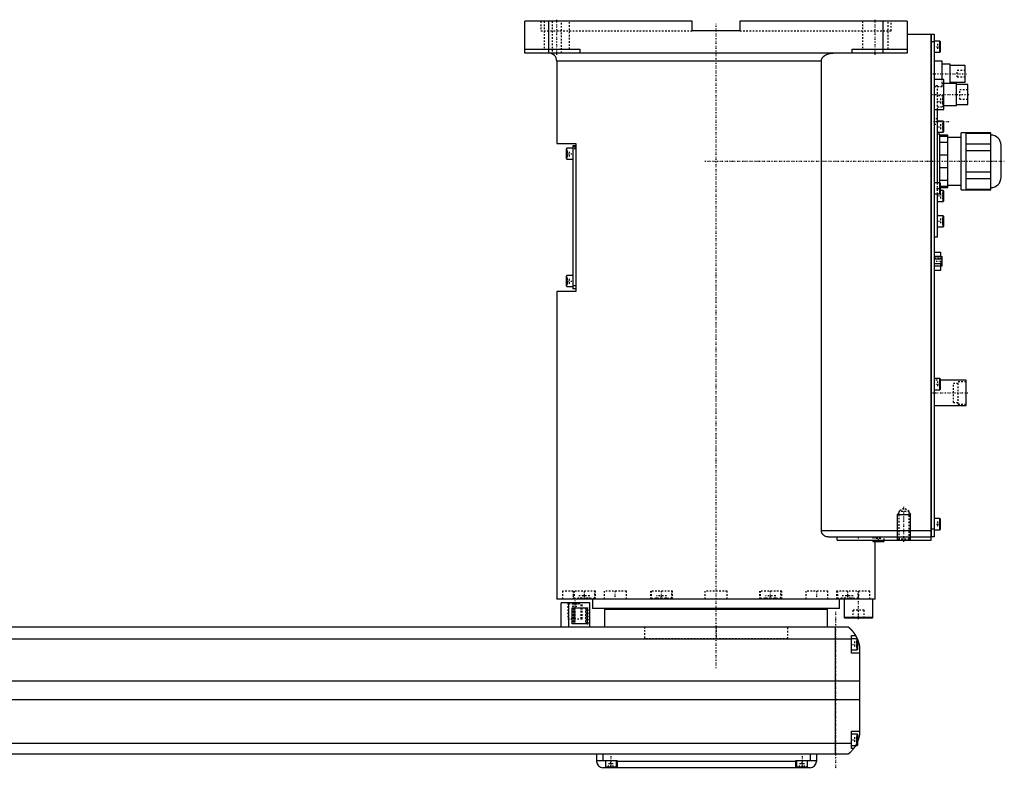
# Model space of a CAD drawing. Extents: x -1056 to 181, y -123 to 443.
# Tile 5 of 5: x -437 to 181, y -82 to 389. Entities that reach past the tile are written whole.
import ezdxf

# ---------------------------------------------------------------- set-up
doc = ezdxf.new("R2010")
doc.units = 0
doc.linetypes.add('CENTER', pattern=[1.5, 0.45, -0.5, 0.05, -0.5])
doc.linetypes.add('DASHED', pattern=[2, 1, -1])
for name, color, linetype in [('AM_0', 7, 'CONTINUOUS'), ('AM_10', 7, 'CONTINUOUS'), ('AM_3', 7, 'DASHED'), ('AM_7', 7, 'CENTER')]:
    doc.layers.add(name, color=color, linetype=linetype)

msp = doc.modelspace()

# ---------------------------------------------------------------- linework, layer by layer
at = {"layer": 'AM_0', "color": 7, "linetype": 'CONTINUOUS'}
for p, q in [((-120, 368), (-120, 388)), ((-15, 388), (-120, 388)), ((-105, 368), (-105, 388)), ((-15, 382), (-15, 388)), ((15, 388), (15, 382)), ((120, 388), (15, 388)), ((105, 368), (105, 388)), ((120, 388), (120, 368)), ((15, 382), (-15, 382)), ((120, 380), (135, 380)), ((135, 62), (135, 380)), ((135, 379.95), (135.05, 379.95)), ((135.05, 380), (135.05, 64)), ((135.05, 380), (137, 380)), ((137, 380), (137, 64)), ((135, 374.95), (135.05, 374.95)), ((137, 375), (135.05, 375)), ((140.6, 375.5), (137, 375.5)), ((141, 375.1), (140.6, 375.5)), ((140.6, 368.5), (140.6, 375.5)), ((141, 368.9), (141, 375.1)), ((-120, 370.5), (-85.5, 370.5)), ((120, 368), (-120, 368)), ((-85.5, 370.5), (-85.5, 368)), ((85.5, 368), (85.5, 370.5)), ((85.5, 370.5), (120, 370.5)), ((137, 368.5), (140.6, 368.5)), ((140.6, 368.5), (141, 368.9)), ((-100, 363), (-100, 311.3)), ((66.14, 363), (-100, 363)), ((66.14, 68), (66.14, 363)), ((142, 363), (137, 363)), ((142, 351.5), (142, 363)), ((147, 361), (142, 361)), ((147, 349), (147, 361)), ((156.5, 360.25), (147, 360.25)), ((156.5, 349.75), (156.5, 360.25)), ((143, 351.5), (137, 351.5)), ((143, 332.5), (143, 351.5)), ((151, 349), (143, 349)), ((147, 349.75), (156.5, 349.75)), ((151, 335), (151, 349)), ((158, 348.25), (151, 348.25)), ((158, 335.75), (158, 348.25)), ((143, 335), (151, 335)), ((151, 335.75), (158, 335.75)), ((137, 332.5), (143, 332.5)), ((139, 286.5), (139, 332.5)), ((142.6, 325.25), (139, 325.25)), ((143, 324.85), (142.6, 325.25)), ((142.6, 318.25), (142.6, 325.25)), ((143, 318.65), (143, 324.85)), ((139, 318.25), (142.6, 318.25)), ((140.5, 317), (139, 317)), ((140.5, 286.49), (140.5, 317)), ((145.5, 316.5), (140.5, 316.5)), ((140.5, 315.87), (145.5, 315.87)), ((142.6, 318.25), (143, 318.65)), ((145.5, 283.5), (145.5, 316.5)), ((157, 318), (154, 318)), ((154, 282), (154, 318)), ((157, 282), (157, 318)), ((172.5, 317.88), (157, 317.88)), ((157, 317.73), (172.5, 317.73)), ((172.5, 282.12), (172.5, 317.88)), ((-100, 311.3), (-88, 311.3)), ((-88, 309.8), (-90, 309.8)), ((-90, 309.8), (-90, 219.8)), ((-88, 311.3), (-88, 218.3)), ((145.5, 311.84), (140.5, 311.84)), ((154, 315), (145.5, 315)), ((172.5, 310.85), (157, 310.85)), ((179, 290), (179, 310)), ((-93.6, 308.3), (-94, 307.9)), ((-94, 301.7), (-94, 307.9)), ((-90, 308.3), (-93.6, 308.3)), ((-93.6, 301.3), (-93.6, 308.3)), ((-88, 308.8), (-90, 308.8)), ((140.5, 304.03), (145.5, 304.03)), ((157, 306.88), (172.5, 306.88)), ((-94, 301.7), (-93.6, 301.3)), ((-93.6, 301.3), (-90, 301.3)), ((145.5, 295.97), (140.5, 295.97)), ((172.5, 293.12), (157, 293.12)), ((140.6, 286.5), (137, 286.5)), ((140.5, 288.16), (145.5, 288.16)), ((141, 286.1), (140.6, 286.5)), ((140.6, 279.5), (140.6, 286.5)), ((141, 279.9), (141, 286.1)), ((145.5, 285), (154, 285)), ((157, 289.15), (172.5, 289.15)), ((137, 279.5), (140.6, 279.5)), ((139, 252.5), (139, 279.5)), ((140.6, 279.5), (141, 279.9)), ((145.5, 284.13), (141, 284.13)), ((141, 283.5), (145.5, 283.5)), ((142.6, 281.75), (141, 281.75)), ((143, 281.35), (142.6, 281.75)), ((142.6, 274.75), (142.6, 281.75)), ((143, 275.15), (143, 281.35)), ((154, 282), (157, 282)), ((172.5, 282.27), (157, 282.27)), ((157, 282.12), (172.5, 282.12)), ((139, 274.75), (142.6, 274.75)), ((142.6, 274.75), (143, 275.15)), ((142.6, 265.83), (139, 265.83)), ((143, 265.43), (142.6, 265.83)), ((142.6, 258.83), (142.6, 265.83)), ((143, 259.23), (143, 265.43)), ((139, 258.83), (142.6, 258.83)), ((142.6, 258.83), (143, 259.23)), ((137, 252.5), (139, 252.5)), ((137, 243), (141.1, 243)), ((141.1, 240.19), (141.1, 243)), ((137, 240.47), (141.1, 240.47)), ((137, 240.19), (142, 240.19)), ((137, 238.74), (142, 238.74)), ((137, 235.86), (142, 235.86)), ((142, 234.41), (142, 240.19)), ((137, 234.41), (142, 234.41)), ((137, 231.6), (141.1, 231.6)), ((141.1, 231.6), (141.1, 234.41)), ((-93.6, 228.3), (-94, 227.9)), ((-94, 221.7), (-94, 227.9)), ((-90, 228.3), (-93.6, 228.3)), ((-93.6, 221.3), (-93.6, 228.3)), ((-100, 218.3), (-100, 25)), ((-88, 218.3), (-100, 218.3)), ((-94, 221.7), (-93.6, 221.3)), ((-93.6, 221.3), (-90, 221.3)), ((-88, 221.8), (-90, 221.8)), ((-88, 219.8), (-90, 219.8)), ((140.6, 163.5), (137, 163.5)), ((141, 163.1), (140.6, 163.5)), ((140.6, 156.5), (140.6, 163.5)), ((141, 156.9), (141, 163.1)), ((157, 162.5), (141, 162.5)), ((157, 146.5), (157, 162.5)), ((137, 156.5), (140.6, 156.5)), ((140.6, 156.5), (141, 156.9)), ((137, 146.5), (157, 146.5)), ((140.6, 75.5), (137, 75.5)), ((141, 75.1), (140.6, 75.5)), ((140.6, 68.5), (140.6, 75.5)), ((141, 68.9), (141, 75.1)), ((135, 69.05), (135.05, 69.05)), ((135.05, 69), (137, 69)), ((137, 68.5), (140.6, 68.5)), ((140.6, 68.5), (141, 68.9)), ((66.14, 68), (135, 68)), ((70.42, 64), (135, 64)), ((75.99, 62), (75.99, 64)), ((75.99, 62), (135, 62)), ((98.5, 62), (98.5, 61.4)), ((105.5, 61.4), (105.5, 62)), ((135, 64.05), (135.05, 64.05)), ((137, 64), (135.05, 64)), ((98.5, 61.4), (98.9, 61)), ((105.5, 61.4), (98.5, 61.4)), ((105.1, 61), (98.9, 61)), ((100, 25), (100, 61)), ((105.1, 61), (105.5, 61.4)), ((100, 25), (-100, 25)), ((-88.79, 25.01), (-88.79, 25)), ((-77.5, 25), (-77.5, 19)), ((40.35, 25), (40.35, 25)), ((77.5, 19), (77.5, 25)), ((80.5, 25), (80.5, 13.4)), ((88.79, 25), (88.79, 25.01)), ((98.5, 13.4), (98.5, 25)), ((-97.35, 7.5), (-97.35, 22.5)), ((-79.35, 22.5), (-97.35, 22.5)), ((-92.35, 7.5), (-92.35, 22.5)), ((-90.27, 19.5), (-80.84, 19.5)), ((-90.27, 9.5), (-90.27, 19.5)), ((-89.16, 9.5), (-89.16, 19.5)), ((-80.84, 19.5), (-80.84, 9.5)), ((-79.35, 7.5), (-79.35, 22.5)), ((77.5, 19), (-77.5, 19)), ((-55, 19), (-55, 18.5)), ((55, 18.5), (55, 19)), ((-70, 18.5), (-70, 7.5)), ((70, 18.5), (-70, 18.5)), ((70, 7.5), (70, 18.5)), ((80.5, 13.4), (80.9, 13)), ((98.5, 13.4), (80.5, 13.4)), ((98.1, 13), (80.9, 13)), ((98.1, 13), (98.5, 13.4)), ((-667, 7.5), (83, 7.5)), ((-80.84, 9.5), (-90.27, 9.5)), ((75, -72.5), (75, 7.5)), ((85, -9), (85, 2)), ((85, 2), (87.65, 2)), ((88.6, 0), (85, 0)), ((89, -0.4), (88.6, 0)), ((88.6, -7), (88.6, 0)), ((85, -0.2), (-669, -0.2)), ((89, -6.6), (89, -0.4)), ((90, -4.5), (90, -60.5)), ((85, -7), (88.6, -7)), ((90, -9), (85, -9)), ((88.6, -7), (89, -6.6)), ((90, -26.54), (-674, -26.54)), ((90, -38.4), (-674, -38.4)), ((85, -69), (85, -58)), ((85, -58), (90, -58)), ((88.6, -60), (85, -60)), ((89, -60.4), (88.6, -60)), ((88.6, -67), (88.6, -60)), ((89, -66.6), (89, -60.4)), ((85, -65.78), (-669, -65.78)), ((85, -67), (88.6, -67)), ((88.6, -67), (89, -66.6)), ((83, -72.5), (-667, -72.5)), ((-75, -72.5), (-75, -77)), ((-71, -72.5), (-71, -76.5)), ((59, -72.5), (59, -76.5)), ((63, -72.5), (63, -77)), ((86.34, -69), (85, -69)), ((-75, -76.5), (-62, -76.5)), ((-69.5, -76.5), (-69.5, -80.5)), ((-62.5, -80.5), (-62.5, -76.5)), ((-62, -76.5), (-62, -81)), ((50, -77), (-62, -77)), ((50, -76.5), (63, -76.5)), ((50, -81), (50, -76.5)), ((50.5, -76.5), (50.5, -80.5)), ((57.5, -80.5), (57.5, -76.5)), ((59, -81), (-71, -81)), ((-69.5, -80.5), (-62.5, -80.5)), ((-66, -81), (-66, -80.5)), ((50.5, -80.5), (57.5, -80.5)), ((54, -81), (54, -80.5))]:
    msp.add_line(p, q, dxfattribs=at)
for points in [[(66.14, 363, 0), (66.14, 363.04, 0), (66.15, 363.13, 0), (66.15, 363.22, 0), (66.15, 363.26, 0), (66.16, 363.31, 0), (66.17, 363.4, 0), (66.18, 363.49, 0), (66.19, 363.58, 0), (66.21, 363.67, 0), (66.23, 363.76, 0), (66.24, 363.8, 0), (66.25, 363.85, 0), (66.28, 363.94, 0), (66.3, 364.02, 0), (66.33, 364.11, 0), (66.36, 364.2, 0), (66.4, 364.28, 0), (66.41, 364.32, 0), (66.43, 364.37, 0), (66.47, 364.45, 0), (66.5, 364.53, 0), (66.52, 364.57, 0), (66.54, 364.6, 0), (66.58, 364.68, 0), (66.62, 364.76, 0), (66.65, 364.79, 0), (66.67, 364.83, 0), (66.71, 364.91, 0), (66.76, 364.98, 0), (66.81, 365.06, 0), (66.86, 365.13, 0), (66.92, 365.21, 0), (66.94, 365.24, 0), (66.97, 365.28, 0), (67.03, 365.35, 0), (67.09, 365.42, 0), (67.15, 365.49, 0), (67.21, 365.56, 0), (67.27, 365.63, 0), (67.3, 365.67, 0), (67.33, 365.7, 0), (67.4, 365.77, 0), (67.46, 365.83, 0), (67.53, 365.89, 0), (67.6, 365.96, 0), (67.66, 366.02, 0), (67.7, 366.05, 0), (67.73, 366.08, 0), (67.8, 366.13, 0), (67.87, 366.19, 0), (67.93, 366.24, 0), (68, 366.29, 0), (68.07, 366.35, 0), (68.11, 366.37, 0), (68.14, 366.4, 0), (68.21, 366.45, 0), (68.29, 366.5, 0), (68.36, 366.55, 0), (68.44, 366.6, 0), (68.51, 366.65, 0), (68.55, 366.67, 0), (68.59, 366.7, 0), (68.67, 366.74, 0), (68.75, 366.79, 0), (68.79, 366.81, 0), (68.83, 366.84, 0), (68.91, 366.88, 0), (68.99, 366.93, 0), (69.03, 366.95, 0), (69.07, 366.97, 0), (69.16, 367.01, 0), (69.24, 367.05, 0), (69.53, 367.19, 0), (70.04, 367.4, 0), (70.53, 367.56, 0), (71.05, 367.7, 0), (71.59, 367.82, 0), (71.86, 367.87, 0), (72.14, 367.91, 0), (72.69, 367.97, 0), (73.23, 368, 0), (73.48, 368, 0)], [(70.42, 64, 0), (70.27, 64, 0), (69.97, 64.02, 0), (69.66, 64.07, 0), (69.5, 64.1, 0), (69.34, 64.14, 0), (69.03, 64.24, 0), (68.72, 64.36, 0), (68.41, 64.5, 0), (68.12, 64.67, 0), (67.83, 64.86, 0), (67.69, 64.97, 0), (67.67, 64.99, 0), (67.62, 65.02, 0), (67.58, 65.06, 0), (67.55, 65.08, 0), (67.53, 65.1, 0), (67.49, 65.14, 0), (67.45, 65.17, 0), (67.4, 65.21, 0), (67.36, 65.25, 0), (67.32, 65.3, 0), (67.3, 65.32, 0), (67.28, 65.34, 0), (67.24, 65.38, 0), (67.2, 65.42, 0), (67.16, 65.47, 0), (67.12, 65.51, 0), (67.08, 65.56, 0), (67.06, 65.58, 0), (67.04, 65.6, 0), (67, 65.65, 0), (66.96, 65.7, 0), (66.92, 65.75, 0), (66.88, 65.8, 0), (66.84, 65.86, 0), (66.83, 65.88, 0), (66.81, 65.91, 0), (66.77, 65.96, 0), (66.74, 66.02, 0), (66.7, 66.07, 0), (66.67, 66.13, 0), (66.63, 66.19, 0), (66.62, 66.22, 0), (66.6, 66.25, 0), (66.57, 66.31, 0), (66.54, 66.37, 0), (66.51, 66.43, 0), (66.48, 66.49, 0), (66.45, 66.55, 0), (66.44, 66.58, 0), (66.42, 66.61, 0), (66.4, 66.68, 0), (66.37, 66.74, 0), (66.36, 66.77, 0), (66.35, 66.81, 0), (66.33, 66.87, 0), (66.31, 66.94, 0), (66.3, 66.97, 0), (66.29, 67, 0), (66.27, 67.07, 0), (66.25, 67.14, 0), (66.23, 67.21, 0), (66.22, 67.27, 0), (66.21, 67.34, 0), (66.2, 67.38, 0), (66.19, 67.41, 0), (66.18, 67.48, 0), (66.17, 67.55, 0), (66.16, 67.62, 0), (66.16, 67.69, 0), (66.15, 67.76, 0), (66.15, 67.79, 0), (66.15, 67.83, 0), (66.15, 67.9, 0), (66.14, 67.97, 0), (66.14, 68, 0)], [(83, 7.5, 0), (83, 7.5, 0), (83, 7.5, 0), (83, 7.5, 0), (83.01, 7.5, 0), (83.01, 7.49, 0), (83.01, 7.49, 0), (83.02, 7.49, 0), (83.02, 7.48, 0), (83.03, 7.47, 0), (83.04, 7.47, 0), (83.05, 7.46, 0), (83.05, 7.46, 0), (83.06, 7.45, 0), (83.08, 7.44, 0), (83.09, 7.42, 0), (83.11, 7.41, 0), (83.12, 7.4, 0), (83.13, 7.39, 0), (83.14, 7.38, 0), (83.16, 7.37, 0), (83.18, 7.35, 0), (83.19, 7.34, 0), (83.2, 7.33, 0), (83.23, 7.31, 0), (83.25, 7.29, 0), (83.27, 7.28, 0), (83.28, 7.27, 0), (83.3, 7.24, 0), (83.33, 7.22, 0), (83.36, 7.2, 0), (83.39, 7.17, 0), (83.42, 7.14, 0), (83.44, 7.13, 0), (83.46, 7.11, 0), (83.49, 7.08, 0), (83.52, 7.05, 0), (83.56, 7.02, 0), (83.6, 6.99, 0), (83.63, 6.96, 0), (83.65, 6.94, 0), (83.67, 6.92, 0), (83.71, 6.89, 0), (83.75, 6.85, 0), (83.79, 6.81, 0), (83.83, 6.77, 0), (83.88, 6.74, 0), (83.9, 6.72, 0), (83.92, 6.69, 0), (83.96, 6.65, 0), (84.01, 6.61, 0), (84.06, 6.57, 0), (84.1, 6.52, 0), (84.15, 6.48, 0), (84.17, 6.46, 0), (84.2, 6.43, 0), (84.25, 6.39, 0), (84.29, 6.34, 0), (84.34, 6.29, 0), (84.39, 6.24, 0), (84.44, 6.19, 0), (84.47, 6.17, 0), (84.49, 6.14, 0), (84.54, 6.09, 0), (84.6, 6.04, 0), (84.62, 6.01, 0), (84.65, 5.98, 0), (84.7, 5.93, 0), (84.75, 5.87, 0), (84.78, 5.85, 0), (84.81, 5.82, 0), (84.86, 5.76, 0), (84.91, 5.71, 0), (84.97, 5.65, 0), (85.02, 5.59, 0), (85.07, 5.53, 0), (85.1, 5.5, 0), (85.13, 5.47, 0), (85.18, 5.41, 0), (85.24, 5.35, 0), (85.29, 5.28, 0), (85.35, 5.22, 0), (85.41, 5.16, 0), (85.43, 5.12, 0), (85.46, 5.09, 0), (85.52, 5.02, 0), (85.58, 4.96, 0), (85.63, 4.89, 0), (85.69, 4.82, 0), (85.75, 4.75, 0), (85.78, 4.72, 0), (85.81, 4.68, 0), (85.86, 4.61, 0), (85.92, 4.54, 0), (85.98, 4.46, 0), (86.04, 4.39, 0), (86.1, 4.32, 0), (86.13, 4.28, 0), (86.15, 4.24, 0), (86.21, 4.16, 0), (86.27, 4.09, 0), (86.33, 4.01, 0), (86.39, 3.93, 0), (86.45, 3.85, 0), (86.48, 3.81, 0), (86.51, 3.77, 0), (86.56, 3.69, 0), (86.62, 3.61, 0), (86.65, 3.57, 0), (86.68, 3.52, 0), (86.74, 3.44, 0), (86.8, 3.36, 0), (86.83, 3.32, 0), (86.85, 3.27, 0), (86.91, 3.19, 0), (86.97, 3.1, 0), (87.02, 3.02, 0), (87.08, 2.93, 0), (87.14, 2.84, 0), (87.16, 2.8, 0), (87.19, 2.76, 0), (87.25, 2.67, 0), (87.3, 2.58, 0), (87.49, 2.27, 0), (87.65, 2, 0)], [(87.65, 2, 0), (87.65, 2, 0), (87.66, 1.98, 0), (87.67, 1.96, 0), (87.68, 1.94, 0), (87.7, 1.91, 0), (87.73, 1.86, 0), (87.77, 1.79, 0), (87.82, 1.7, 0), (87.87, 1.6, 0), (87.93, 1.49, 0), (87.96, 1.43, 0), (88, 1.36, 0), (88.07, 1.23, 0), (88.14, 1.08, 0), (88.22, 0.92, 0), (88.31, 0.76, 0), (88.39, 0.58, 0), (88.43, 0.49, 0), (88.47, 0.4, 0), (88.56, 0.21, 0), (88.65, 0.01, 0), (88.69, -0.09, 0)], [(89, -0.86, 0), (89.03, -0.95, 0), (89.1, -1.14, 0), (89.17, -1.33, 0), (89.21, -1.43, 0), (89.24, -1.52, 0), (89.31, -1.72, 0), (89.37, -1.92, 0), (89.43, -2.13, 0), (89.49, -2.33, 0), (89.55, -2.54, 0), (89.58, -2.64, 0), (89.61, -2.74, 0), (89.66, -2.95, 0), (89.72, -3.15, 0), (89.77, -3.36, 0), (89.81, -3.56, 0), (89.86, -3.77, 0), (89.88, -3.87, 0), (89.9, -3.97, 0), (89.94, -4.18, 0), (89.98, -4.39, 0), (90, -4.5, 0)], [(90, -60.5, 0), (89.98, -60.59, 0), (89.95, -60.78, 0), (89.91, -60.97, 0), (89.89, -61.07, 0), (89.87, -61.17, 0), (89.83, -61.37, 0), (89.78, -61.57, 0), (89.73, -61.78, 0), (89.68, -61.99, 0), (89.63, -62.2, 0), (89.6, -62.3, 0), (89.57, -62.41, 0), (89.51, -62.61, 0), (89.45, -62.82, 0), (89.38, -63.03, 0), (89.32, -63.24, 0), (89.25, -63.44, 0), (89.22, -63.54, 0), (89.18, -63.64, 0), (89.11, -63.84, 0), (89.04, -64.04, 0), (89, -64.14, 0)], [(87.65, -67, 0), (87.59, -67.1, 0), (87.48, -67.29, 0), (87.37, -67.47, 0), (87.32, -67.55, 0), (87.27, -67.64, 0), (87.16, -67.8, 0), (87.06, -67.96, 0), (86.96, -68.11, 0), (86.87, -68.25, 0), (86.78, -68.38, 0), (86.74, -68.44, 0), (86.7, -68.5, 0), (86.62, -68.61, 0), (86.55, -68.71, 0), (86.49, -68.79, 0), (86.44, -68.86, 0), (86.4, -68.92, 0), (86.38, -68.94, 0), (86.37, -68.96, 0), (86.35, -68.98, 0), (86.34, -69, 0), (86.34, -69, 0)], [(86.34, -69, 0), (86.2, -69.19, 0), (85.92, -69.55, 0), (85.64, -69.89, 0), (85.5, -70.05, 0), (85.36, -70.21, 0), (85.1, -70.51, 0), (84.84, -70.78, 0), (84.59, -71.04, 0), (84.45, -71.19, 0), (84.41, -71.23, 0), (84.37, -71.27, 0), (84.35, -71.29, 0), (84.33, -71.31, 0), (84.29, -71.34, 0), (84.25, -71.38, 0), (84.21, -71.42, 0), (84.17, -71.45, 0), (84.14, -71.49, 0), (84.12, -71.51, 0), (84.1, -71.53, 0), (84.06, -71.56, 0), (84.03, -71.6, 0), (84.01, -71.61, 0), (83.99, -71.63, 0), (83.96, -71.66, 0), (83.92, -71.69, 0), (83.9, -71.71, 0), (83.89, -71.73, 0), (83.85, -71.76, 0), (83.82, -71.79, 0), (83.79, -71.82, 0), (83.75, -71.85, 0), (83.72, -71.88, 0), (83.71, -71.89, 0), (83.69, -71.91, 0), (83.66, -71.93, 0), (83.63, -71.96, 0), (83.6, -71.99, 0), (83.57, -72.01, 0), (83.54, -72.04, 0), (83.53, -72.05, 0), (83.52, -72.06, 0), (83.49, -72.09, 0), (83.46, -72.11, 0), (83.44, -72.13, 0), (83.41, -72.15, 0), (83.39, -72.17, 0), (83.38, -72.18, 0), (83.37, -72.19, 0), (83.34, -72.21, 0), (83.32, -72.23, 0), (83.3, -72.25, 0), (83.28, -72.27, 0), (83.26, -72.28, 0), (83.25, -72.29, 0), (83.24, -72.3, 0), (83.22, -72.31, 0), (83.2, -72.33, 0), (83.19, -72.34, 0), (83.17, -72.36, 0), (83.16, -72.37, 0), (83.15, -72.38, 0), (83.14, -72.38, 0), (83.13, -72.39, 0), (83.11, -72.41, 0), (83.11, -72.41, 0), (83.1, -72.42, 0), (83.09, -72.43, 0), (83.08, -72.43, 0), (83.07, -72.44, 0), (83.07, -72.44, 0), (83.06, -72.45, 0), (83.05, -72.46, 0), (83.04, -72.46, 0), (83.04, -72.47, 0), (83.03, -72.48, 0), (83.03, -72.48, 0), (83.02, -72.48, 0), (83.02, -72.49, 0), (83.01, -72.49, 0), (83, -72.5, 0), (83, -72.5, 0)]]:
    msp.add_polyline3d(points, dxfattribs=at)
for centre, radius, start, end in [((-105, 363), 5, 0, 90), ((172.5, 310), 6.5, 0, 90), ((172.5, 290), 6.5, 270, 0), ((-71, -77), 4, 180, 270), ((59, -77), 4, 270, 0)]:
    msp.add_arc(centre, radius, start, end, dxfattribs=at)
at = {"layer": 'AM_10', "color": 7, "linetype": 'CONTINUOUS'}
for p, q in [((114.68, 79.17), (114, 78)), ((114, 62), (114, 78)), ((114, 78), (122, 78)), ((121.32, 79.17), (122, 78)), ((122, 62), (122, 78))]:
    msp.add_line(p, q, dxfattribs=at)
at = {"layer": 'AM_3', "color": 6, "linetype": 'DASHED'}
for p, q in [((-110, 388), (-110, 382)), ((-108, 388), (-108, 370.5)), ((-103, 388), (-103, 368)), ((-97, 368), (-97, 388)), ((-92, 370.5), (-92, 388)), ((92, 388), (92, 370.5)), ((108, 370.5), (108, 388)), ((110, 382), (110, 388)), ((-110, 382), (-15, 382)), ((15, 382), (110, 382)), ((139, 373.73), (139, 370.27)), ((141, 373.73), (139, 373.73)), ((141, 372.87), (139, 372.87)), ((141, 371.13), (139, 371.13)), ((141, 370.27), (139, 370.27)), ((156.5, 357), (151.5, 357)), ((151.5, 353), (151.5, 357)), ((151.5, 353), (156.5, 353)), ((139, 347.5), (137, 347.5)), ((137, 347), (142, 347)), ((139, 332.5), (139, 347.5)), ((142, 347), (142, 351.5)), ((142, 349), (143, 349)), ((142.6, 341.17), (139, 341.17)), ((143, 340.77), (142.6, 341.17)), ((142.6, 334.17), (142.6, 341.17)), ((158, 345), (153, 345)), ((153, 339), (153, 345)), ((139, 334.17), (142.6, 334.17)), ((141, 339.4), (141, 335.94)), ((143, 339.4), (141, 339.4)), ((143, 338.54), (141, 338.54)), ((143, 336.81), (141, 336.81)), ((143, 335.94), (141, 335.94)), ((142.6, 334.17), (143, 334.57)), ((153, 339), (158, 339)), ((139, 326.65), (137, 326.65)), ((137, 323.35), (139, 323.35)), ((141, 323.25), (141, 320.25)), ((143, 323.25), (141, 323.25)), ((143, 321.75), (141, 321.75)), ((143, 320.25), (141, 320.25)), ((-94, 306.53), (-92, 306.53)), ((-94, 305.67), (-92, 305.67)), ((-94, 303.93), (-92, 303.93)), ((-94, 303.07), (-92, 303.07)), ((-92, 303.07), (-92, 306.53)), ((-88, 307.8), (-90, 307.8)), ((139, 279.5), (139, 286.5)), ((141, 284.73), (139, 284.73)), ((140.5, 283), (140.5, 286.49)), ((141, 283.87), (139, 283.87)), ((139, 283), (140.5, 283)), ((141, 282.13), (139, 282.13)), ((141, 281.75), (139, 281.75)), ((141, 281.27), (139, 281.27)), ((141, 284.13), (140.5, 284.13)), ((140.5, 283.5), (141, 283.5)), ((141, 279.75), (141, 276.75)), ((143, 279.75), (141, 279.75)), ((143, 278.25), (141, 278.25)), ((143, 276.75), (141, 276.75)), ((143, 264.06), (141, 264.06)), ((141, 264.06), (141, 260.6)), ((143, 263.19), (141, 263.19)), ((143, 261.46), (141, 261.46)), ((143, 260.6), (141, 260.6)), ((142, 238.85), (137, 238.85)), ((137, 235.87), (141.1, 235.87)), ((137, 235.75), (142, 235.75)), ((141.1, 234.41), (141.1, 240.19)), ((-94, 226.53), (-92, 226.53)), ((-94, 225.67), (-92, 225.67)), ((-94, 223.93), (-92, 223.93)), ((-94, 223.07), (-92, 223.07)), ((-92, 223.07), (-92, 226.53)), ((141, 162.5), (137, 162.5)), ((139, 161.73), (139, 158.27)), ((141, 161.73), (139, 161.73)), ((141, 160.87), (139, 160.87)), ((157, 161.5), (152, 161.5)), ((152, 147.5), (152, 161.5)), ((141, 159.13), (139, 159.13)), ((141, 158.27), (139, 158.27)), ((152, 160.5), (149, 160.5)), ((149, 148.5), (149, 160.5)), ((149, 148.5), (152, 148.5)), ((152, 147.5), (157, 147.5)), ((118, 82), (114.68, 80.08)), ((121.32, 80.08), (118, 82)), ((114.68, 80.08), (114.68, 62.68)), ((121.32, 80.08), (114.68, 80.08)), ((121.32, 62.68), (121.32, 80.08)), ((139, 73.73), (139, 70.27)), ((141, 73.73), (139, 73.73)), ((141, 72.87), (139, 72.87)), ((141, 71.13), (139, 71.13)), ((141, 70.27), (139, 70.27)), ((89.3, 64), (89.3, 62)), ((98.5, 64), (98.5, 62)), ((100, 61), (100, 64)), ((100.5, 61), (100.5, 63)), ((103.5, 63), (100.5, 63)), ((102, 61), (102, 63)), ((103.5, 61), (103.5, 63)), ((105.5, 62), (105.5, 64)), ((114.68, 62.68), (114, 62)), ((121.32, 62.68), (114.68, 62.68)), ((122, 62), (121.32, 62.68)), ((100, 61), (98.9, 61)), ((-96.5, 30), (-96.5, 25)), ((-75.69, 30), (-96.5, 30)), ((-89.69, 30), (-89.69, 25)), ((-89.19, 30), (-89.19, 25.4)), ((-89.19, 25.4), (-88.79, 25.01)), ((-76.19, 25.4), (-89.19, 25.4)), ((-86.12, 25), (-86.12, 27)), ((-79.25, 27), (-86.12, 27)), ((-84.8, 25), (-84.8, 27)), ((-84.01, 25), (-84.01, 27)), ((-82.5, 25), (-82.5, 30)), ((-81.36, 25), (-81.36, 27)), ((-80.58, 25), (-80.58, 27)), ((-79.25, 25), (-79.25, 27)), ((-76.59, 25), (-76.19, 25.4)), ((-76.19, 25.4), (-76.19, 30)), ((-75.69, 25), (-75.69, 30)), ((-70.29, 30), (-70.29, 25)), ((-56.29, 30), (-70.29, 30)), ((-56.29, 25), (-56.29, 30)), ((-41.25, 30), (-41.25, 25)), ((-27.25, 30), (-41.25, 30)), ((-40.75, 30), (-40.75, 25.4)), ((-40.75, 25.4), (-40.35, 25)), ((-27.75, 25.4), (-40.75, 25.4)), ((-37.45, 25), (-37.45, 27)), ((-31.05, 27), (-37.45, 27)), ((-37, 25), (-37, 27)), ((-34.7, 25), (-34.7, 27)), ((-33.8, 25), (-33.8, 27)), ((-31.5, 25), (-31.5, 27)), ((-31.05, 25), (-31.05, 27)), ((-28.15, 25), (-27.75, 25.4)), ((-27.75, 25.4), (-27.75, 30)), ((-27.25, 25), (-27.25, 30)), ((-7, 30), (-7, 25)), ((7, 30), (-7, 30)), ((7, 25), (7, 30)), ((27.25, 30), (27.25, 25)), ((41.25, 30), (27.25, 30)), ((27.75, 30), (27.75, 25.4)), ((27.75, 25.4), (28.15, 25)), ((40.75, 25.4), (27.75, 25.4)), ((31.05, 25), (31.05, 27)), ((37.45, 27), (31.05, 27)), ((31.5, 25), (31.5, 27)), ((33.8, 25), (33.8, 27)), ((34.7, 25), (34.7, 27)), ((37, 25), (37, 27)), ((37.45, 25), (37.45, 27)), ((40.35, 25), (40.75, 25.4)), ((40.75, 25.4), (40.75, 30)), ((41.25, 25), (41.25, 30)), ((56.29, 30), (56.29, 25)), ((70.29, 30), (56.29, 30)), ((70.29, 25), (70.29, 30)), ((75.69, 30), (75.69, 25)), ((96.5, 30), (75.69, 30)), ((76.19, 30), (76.19, 25.4)), ((76.19, 25.4), (76.59, 25)), ((89.19, 25.4), (76.19, 25.4)), ((79.25, 25), (79.25, 27)), ((86.12, 27), (79.25, 27)), ((80.58, 25), (80.58, 27)), ((81.36, 25), (81.36, 27)), ((82.5, 30), (82.5, 25)), ((84.01, 25), (84.01, 27)), ((84.8, 25), (84.8, 27)), ((86.12, 25), (86.12, 27)), ((88.79, 25.01), (89.19, 25.4)), ((89.19, 25.4), (89.19, 30)), ((89.69, 25), (89.69, 30)), ((96.5, 25), (96.5, 30)), ((-93.1, 22.5), (-93.1, 12.5)), ((-92.2, 22.5), (-92.6, 22.1)), ((-92.6, 22.1), (-92.6, 12.5)), ((-92.6, 22.1), (-84.6, 22.1)), ((-90.33, 22.5), (-90.33, 20.5)), ((-90.33, 20.5), (-86.87, 20.5)), ((-89.75, 19.5), (-89.75, 9.5)), ((-89.47, 22.5), (-89.47, 20.5)), ((-88.64, 19.5), (-88.64, 9.5)), ((-87.73, 22.5), (-87.73, 20.5)), ((-86.87, 22.5), (-86.87, 20.5)), ((-84.6, 22.1), (-85, 22.5)), ((-84.6, 12.5), (-84.6, 22.1)), ((-84.1, 12.5), (-84.1, 22.5)), ((-81.95, 19.5), (-81.95, 9.5)), ((-81.43, 9.5), (-81.43, 19.5)), ((-80.84, 19.5), (-80.32, 19.5)), ((-80.32, 9.5), (-80.32, 19.5)), ((-93.1, 12.5), (-84.1, 12.5)), ((86, 13), (86, 18)), ((93, 18), (86, 18)), ((89.5, 13), (89.5, 18)), ((93, 13), (93, 18)), ((-80.84, 9.5), (-80.32, 9.5)), ((-45, 7.5), (-45, 0)), ((-45, 7.5), (-45, 0)), ((45, 0), (45, 7.5)), ((45, 0), (45, 7.5)), ((45, 0), (-45, 0)), ((87, -1.77), (87, -5.23)), ((89, -1.77), (87, -1.77)), ((89, -2.63), (87, -2.63)), ((89, -4.37), (87, -4.37)), ((89, -5.23), (87, -5.23)), ((87, -61.77), (87, -65.23)), ((89, -61.77), (87, -61.77)), ((89, -62.63), (87, -62.63)), ((89, -64.37), (87, -64.37)), ((89, -65.23), (87, -65.23)), ((-67.5, -80.5), (-67.5, -78.5)), ((-64.5, -78.5), (-67.5, -78.5)), ((-66, -80.5), (-66, -76.5)), ((-64.5, -80.5), (-64.5, -78.5)), ((52.5, -80.5), (52.5, -78.5)), ((55.5, -78.5), (52.5, -78.5)), ((54, -80.5), (54, -76.5)), ((55.5, -80.5), (55.5, -78.5))]:
    msp.add_line(p, q, dxfattribs=at)
for points in [[(88.69, -0.09, 0), (88.74, -0.21, 0), (88.84, -0.46, 0), (88.95, -0.72, 0), (89, -0.86, 0)], [(89, -64.14, 0), (88.97, -64.23, 0), (88.9, -64.4, 0), (88.83, -64.57, 0), (88.8, -64.66, 0), (88.76, -64.75, 0), (88.69, -64.92, 0), (88.61, -65.09, 0), (88.54, -65.26, 0), (88.46, -65.42, 0), (88.39, -65.59, 0), (88.35, -65.67, 0), (88.31, -65.75, 0), (88.23, -65.91, 0), (88.15, -66.06, 0), (88.08, -66.22, 0), (88, -66.37, 0), (87.92, -66.51, 0), (87.88, -66.59, 0), (87.84, -66.66, 0), (87.76, -66.8, 0), (87.69, -66.93, 0), (87.65, -67, 0)]]:
    msp.add_polyline3d(points, dxfattribs=at)
at = {"layer": 'AM_7', "color": 4, "linetype": 'CENTER'}
for p, q in [((-100, 367), (-100, 389)), ((0, -18.4), (0, 386.4)), ((100, 367), (100, 389)), ((136.8, 372), (141.2, 372)), ((136.03, 355), (157.47, 355)), ((135.95, 342), (159.05, 342)), ((138.8, 337.67), (143.2, 337.67)), ((136.5, 325), (147.5, 325)), ((138.8, 321.75), (143.2, 321.75)), ((-94.2, 304.8), (-89.8, 304.8)), ((-6.95, 300), (181, 300)), ((136.8, 283), (141.2, 283)), ((138.8, 278.25), (143.2, 278.25)), ((138.8, 262.33), (143.2, 262.33)), ((136.75, 237.3), (142.25, 237.3)), ((-94.2, 224.8), (-89.8, 224.8)), ((136.8, 160), (141.2, 160)), ((136, 154.5), (158, 154.5)), ((118, 61), (118, 83)), ((136.8, 72), (141.2, 72)), ((102, 60.85), (102, 64.15)), ((-89.5, 24.75), (-89.5, 30.25)), ((-82.69, 24.75), (-82.69, 30.25)), ((-63.29, 24.75), (-63.29, 30.25)), ((-34.25, 24.75), (-34.25, 30.25)), ((34.25, 24.75), (34.25, 30.25)), ((63.29, 24.75), (63.29, 30.25)), ((82.69, 24.75), (82.69, 30.25)), ((89.5, 12.4), (89.5, 30.25)), ((-88.6, 24.05), (-88.6, 11.95)), ((75, 17), (75, -82)), ((0, 7.88), (0, -0.38)), ((84.8, -3.5), (89.2, -3.5)), ((84.8, -63.5), (89.2, -63.5)), ((-66, -72.1), (-66, -80.9)), ((54, -72.1), (54, -80.9))]:
    msp.add_line(p, q, dxfattribs=at)

doc.saveas('drawing.dxf')
